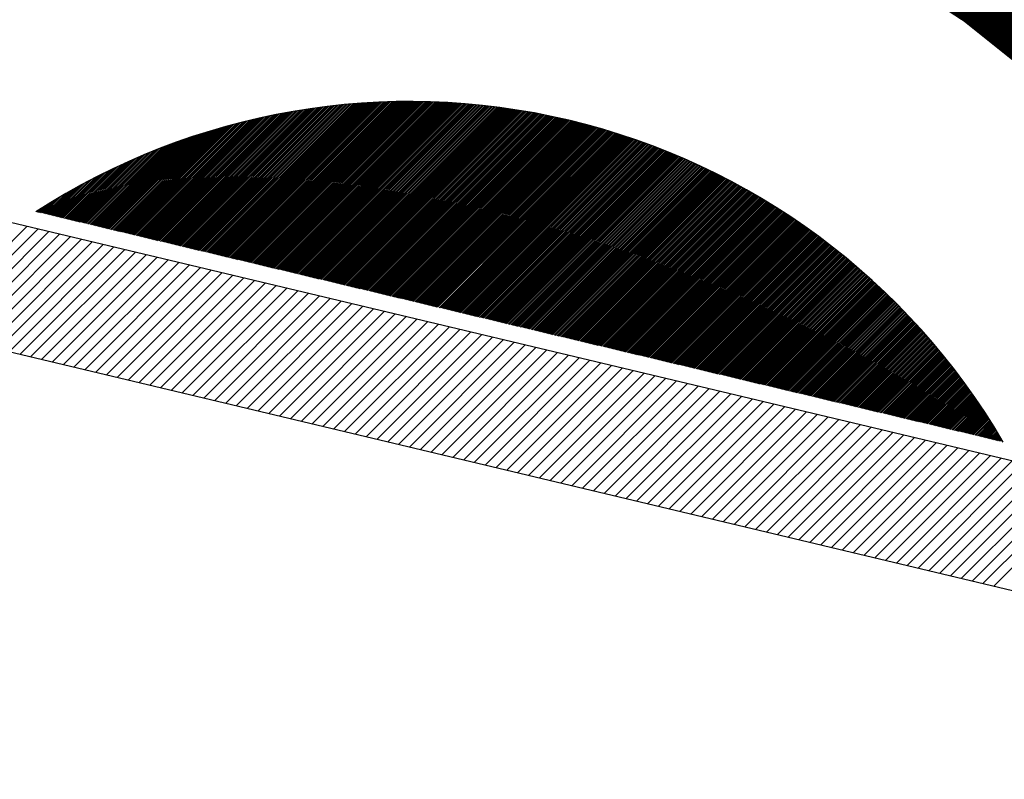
# Model space of a CAD drawing. Extents: x 15 to 1174, y 15 to 833.
# Tile 9 of 19: x 147 to 163, y 768 to 780. Entities that reach past the tile are written whole.
import ezdxf

# ---------------------------------------------------------------- set-up
doc = ezdxf.new("R2010")
doc.units = 0
doc.header["$LTSCALE"] = 5
doc.header["$MEASUREMENT"] = 0
doc.layers.get('0').update_dxf_attribs({"linetype": 'CONTINUOUS'})
doc.layers.get('DEFPOINTS').update_dxf_attribs({"linetype": 'CONTINUOUS'})
doc.layers.add('5', color=3, linetype='CONTINUOUS')
doc.dimstyles.get("Standard").update_dxf_attribs({"dimtxt": 0.18, "dimasz": 0.18, "dimexe": 0.18, "dimexo": 0.0625, "dimgap": 0.09, "dimtad": 0, "dimtih": 1, "dimtoh": 1, "dimdec": 4, "dimzin": 0, "dimdsep": 46, "dimtxsty": 'Standard', "dimcen": 0.09, "dimadec": 0, "dimazin": 0, "dimtfac": 1, "dimtdec": 4, "dimtofl": 0, "dimtmove": 0, "dimatfit": 3, "dimfxl": 0, "dimtolj": 1, "dimtzin": 0, "dimarcsym": 0})

# ---------------------------------------------------------------- blocks, each defined once
blk = doc.blocks.new('*X15')
at = {"color": 0}
for p, q in [((121.886, 738.748), (125.806, 742.669)), ((121.922, 738.74), (125.854, 742.672)), ((121.958, 738.731), (125.902, 742.676)), ((121.993, 738.723), (125.95, 742.679)), ((122.029, 738.714), (125.997, 742.683)), ((122.065, 738.706), (126.045, 742.686)), ((122.1, 738.697), (126.092, 742.689)), ((122.136, 738.689), (126.139, 742.692)), ((122.172, 738.68), (126.186, 742.695)), ((122.207, 738.672), (126.233, 742.697)), ((122.243, 738.663), (126.28, 742.7)), ((122.279, 738.655), (126.326, 742.702)), ((122.315, 738.646), (126.373, 742.705)), ((122.35, 738.638), (126.419, 742.707)), ((122.386, 738.629), (126.465, 742.709)), ((122.422, 738.621), (126.511, 742.711)), ((122.457, 738.613), (126.557, 742.713)), ((122.493, 738.604), (126.603, 742.714)), ((122.529, 738.596), (126.649, 742.716)), ((122.564, 738.587), (126.695, 742.717)), ((122.6, 738.579), (126.74, 742.719)), ((122.636, 738.57), (126.786, 742.72)), ((122.672, 738.562), (126.831, 742.721)), ((122.707, 738.553), (126.876, 742.722)), ((122.743, 738.545), (126.921, 742.723)), ((122.779, 738.536), (126.966, 742.723)), ((122.814, 738.528), (127.011, 742.724)), ((122.85, 738.519), (127.056, 742.725)), ((122.886, 738.511), (127.1, 742.725)), ((122.921, 738.502), (127.145, 742.725)), ((122.957, 738.494), (127.189, 742.725)), ((122.993, 738.485), (127.233, 742.726)), ((123.028, 738.477), (127.277, 742.726)), ((123.064, 738.468), (127.322, 742.725)), ((123.1, 738.46), (127.365, 742.725)), ((123.136, 738.451), (127.409, 742.725)), ((123.171, 738.443), (127.453, 742.724)), ((123.207, 738.434), (127.497, 742.724)), ((123.243, 738.426), (127.54, 742.723)), ((123.278, 738.417), (127.584, 742.722)), ((123.314, 738.409), (127.627, 742.722)), ((123.35, 738.4), (127.67, 742.721)), ((123.385, 738.392), (127.713, 742.72)), ((123.421, 738.383), (127.756, 742.718)), ((123.457, 738.375), (127.799, 742.717)), ((123.493, 738.366), (127.842, 742.716)), ((123.528, 738.358), (127.885, 742.714)), ((123.564, 738.349), (127.928, 742.713)), ((123.6, 738.341), (127.97, 742.711)), ((123.635, 738.332), (128.013, 742.709)), ((123.671, 738.324), (128.055, 742.707)), ((123.707, 738.315), (128.097, 742.706)), ((123.742, 738.307), (128.139, 742.704)), ((123.778, 738.298), (128.181, 742.701)), ((123.814, 738.29), (128.223, 742.699)), ((123.85, 738.281), (128.265, 742.697)), ((123.885, 738.273), (128.307, 742.694)), ((123.921, 738.264), (128.349, 742.692)), ((123.957, 738.256), (128.39, 742.689)), ((123.992, 738.247), (128.432, 742.687)), ((124.028, 738.239), (128.473, 742.684)), ((124.064, 738.23), (128.515, 742.681)), ((124.099, 738.222), (128.556, 742.678)), ((124.135, 738.213), (128.597, 742.675)), ((124.171, 738.205), (128.638, 742.672)), ((124.207, 738.196), (128.679, 742.669)), ((120.53, 739.071), (123.867, 742.409)), ((120.565, 739.063), (123.921, 742.419)), ((120.601, 739.054), (123.976, 742.429)), ((120.637, 739.046), (124.03, 742.439)), ((120.672, 739.037), (124.083, 742.448)), ((120.708, 739.029), (124.137, 742.458)), ((120.744, 739.02), (124.19, 742.467)), ((120.78, 739.012), (124.244, 742.476)), ((120.815, 739.003), (124.297, 742.485)), ((120.851, 738.995), (124.349, 742.493)), ((120.887, 738.986), (124.402, 742.502)), ((120.922, 738.978), (124.454, 742.51)), ((120.958, 738.969), (124.507, 742.518)), ((120.994, 738.961), (124.559, 742.526)), ((121.029, 738.952), (124.611, 742.534)), ((121.065, 738.944), (124.662, 742.541)), ((121.101, 738.935), (124.714, 742.548)), ((121.137, 738.927), (124.765, 742.556)), ((121.172, 738.918), (124.816, 742.562)), ((121.208, 738.91), (124.867, 742.569)), ((121.244, 738.901), (124.918, 742.576)), ((121.279, 738.893), (124.969, 742.582)), ((121.315, 738.884), (125.019, 742.589)), ((121.351, 738.876), (125.07, 742.595)), ((121.386, 738.867), (125.12, 742.601)), ((121.422, 738.859), (125.17, 742.607)), ((121.458, 738.85), (125.22, 742.612)), ((121.493, 738.842), (125.269, 742.618)), ((121.529, 738.833), (125.319, 742.623)), ((121.565, 738.825), (125.368, 742.628)), ((121.601, 738.816), (125.418, 742.633)), ((121.636, 738.808), (125.467, 742.638)), ((121.672, 738.799), (125.516, 742.643)), ((121.708, 738.791), (125.564, 742.648)), ((121.743, 738.782), (125.613, 742.652)), ((121.779, 738.774), (125.662, 742.656)), ((121.815, 738.765), (125.71, 742.661)), ((121.85, 738.757), (125.758, 742.665)), ((124.242, 738.188), (128.72, 742.666)), ((124.278, 738.179), (128.761, 742.662)), ((124.314, 738.171), (128.802, 742.659)), ((124.349, 738.162), (128.842, 742.655)), ((124.385, 738.154), (128.883, 742.652)), ((124.421, 738.145), (128.923, 742.648)), ((124.456, 738.137), (128.964, 742.644)), ((124.492, 738.128), (129.004, 742.64)), ((124.528, 738.12), (129.044, 742.636)), ((124.564, 738.111), (129.084, 742.632)), ((124.599, 738.103), (129.125, 742.628)), ((124.635, 738.094), (129.165, 742.624)), ((124.671, 738.086), (129.204, 742.62)), ((124.706, 738.077), (129.244, 742.615)), ((124.742, 738.069), (129.284, 742.611)), ((124.778, 738.06), (129.324, 742.606)), ((124.813, 738.052), (129.363, 742.602)), ((124.849, 738.043), (129.403, 742.597)), ((124.885, 738.035), (129.442, 742.592)), ((124.92, 738.026), (129.482, 742.587)), ((124.956, 738.018), (129.521, 742.582)), ((124.992, 738.009), (129.56, 742.577)), ((125.028, 738.001), (129.599, 742.572)), ((125.063, 737.992), (129.638, 742.567)), ((125.099, 737.984), (129.677, 742.562)), ((125.135, 737.975), (129.716, 742.557)), ((125.17, 737.967), (129.755, 742.551)), ((125.206, 737.958), (129.794, 742.546)), ((125.242, 737.95), (129.832, 742.54)), ((125.277, 737.941), (129.871, 742.535)), ((125.313, 737.933), (129.909, 742.529)), ((125.349, 737.924), (129.948, 742.523)), ((125.385, 737.916), (129.986, 742.518)), ((125.42, 737.907), (130.025, 742.512)), ((125.456, 737.899), (130.063, 742.506)), ((125.492, 737.89), (130.101, 742.5)), ((125.527, 737.882), (130.139, 742.494)), ((125.563, 737.873), (130.177, 742.487)), ((125.599, 737.865), (130.215, 742.481)), ((125.634, 737.856), (130.253, 742.475)), ((125.67, 737.848), (130.291, 742.468)), ((125.706, 737.839), (130.328, 742.462)), ((125.742, 737.831), (130.366, 742.455)), ((125.777, 737.822), (130.404, 742.449)), ((125.813, 737.814), (130.441, 742.442)), ((125.849, 737.805), (130.479, 742.435)), ((125.884, 737.797), (130.516, 742.429)), ((125.92, 737.788), (130.553, 742.422)), ((125.956, 737.78), (130.591, 742.415)), ((119.816, 739.241), (122.73, 742.155)), ((119.851, 739.233), (122.789, 742.171)), ((119.887, 739.224), (122.848, 742.185)), ((119.923, 739.216), (122.907, 742.2)), ((119.958, 739.207), (122.966, 742.214)), ((119.994, 739.199), (123.024, 742.228)), ((120.03, 739.19), (123.082, 742.242)), ((120.066, 739.182), (123.139, 742.255)), ((120.101, 739.173), (123.197, 742.269)), ((120.137, 739.165), (123.254, 742.282)), ((120.173, 739.156), (123.311, 742.294)), ((120.208, 739.148), (123.367, 742.307)), ((120.244, 739.139), (123.424, 742.319)), ((120.28, 739.131), (123.48, 742.331)), ((120.315, 739.122), (123.536, 742.343)), ((120.351, 739.114), (123.592, 742.354)), ((120.387, 739.105), (123.647, 742.366)), ((120.423, 739.097), (123.703, 742.377)), ((120.458, 739.088), (123.758, 742.388)), ((120.494, 739.08), (123.812, 742.398)), ((125.991, 737.771), (130.628, 742.408)), ((126.027, 737.763), (130.665, 742.401)), ((126.063, 737.754), (130.702, 742.394)), ((126.099, 737.746), (130.739, 742.386)), ((126.134, 737.737), (130.776, 742.379)), ((126.17, 737.729), (130.813, 742.372)), ((126.206, 737.72), (130.85, 742.364)), ((126.241, 737.712), (130.886, 742.357)), ((126.277, 737.703), (130.923, 742.349)), ((126.313, 737.695), (130.959, 742.342)), ((126.348, 737.686), (130.996, 742.334)), ((126.384, 737.678), (131.032, 742.326)), ((126.42, 737.669), (131.069, 742.318)), ((126.455, 737.661), (131.105, 742.311)), ((126.491, 737.652), (131.141, 742.303)), ((126.527, 737.644), (131.178, 742.295)), ((126.563, 737.635), (131.214, 742.287)), ((126.598, 737.627), (131.25, 742.279)), ((126.634, 737.618), (131.286, 742.27)), ((126.67, 737.61), (131.322, 742.262)), ((126.705, 737.601), (131.358, 742.254)), ((126.741, 737.593), (131.394, 742.245)), ((126.777, 737.584), (131.429, 742.237)), ((126.812, 737.576), (131.465, 742.229)), ((126.848, 737.567), (131.501, 742.22)), ((126.884, 737.559), (131.536, 742.211)), ((126.92, 737.55), (131.572, 742.203)), ((126.955, 737.542), (131.607, 742.194)), ((126.991, 737.533), (131.643, 742.185)), ((127.027, 737.525), (131.678, 742.176)), ((127.062, 737.516), (131.713, 742.167)), ((127.098, 737.508), (131.748, 742.158)), ((127.134, 737.499), (131.784, 742.149)), ((119.28, 739.369), (121.803, 741.891)), ((119.316, 739.36), (121.867, 741.911)), ((119.352, 739.352), (121.931, 741.931)), ((119.387, 739.343), (121.994, 741.95)), ((119.423, 739.335), (122.057, 741.969)), ((119.459, 739.326), (122.12, 741.988)), ((119.494, 739.318), (122.183, 742.006)), ((119.53, 739.309), (122.245, 742.024)), ((119.566, 739.301), (122.306, 742.041)), ((119.602, 739.292), (122.368, 742.059)), ((119.637, 739.284), (122.429, 742.076)), ((119.673, 739.275), (122.49, 742.092)), ((119.709, 739.267), (122.55, 742.108)), ((119.744, 739.258), (122.61, 742.124)), ((119.78, 739.25), (122.67, 742.14)), ((127.169, 737.491), (131.819, 742.14)), ((127.205, 737.482), (131.854, 742.131)), ((127.241, 737.474), (131.889, 742.122)), ((127.277, 737.465), (131.924, 742.113)), ((127.312, 737.457), (131.959, 742.103)), ((127.348, 737.449), (131.993, 742.094)), ((127.384, 737.44), (132.028, 742.084)), ((127.419, 737.432), (132.063, 742.075)), ((127.455, 737.423), (132.097, 742.065)), ((127.491, 737.415), (132.132, 742.056)), ((127.526, 737.406), (132.166, 742.046)), ((127.562, 737.398), (132.201, 742.036)), ((127.598, 737.389), (132.235, 742.027)), ((127.634, 737.381), (132.27, 742.017)), ((127.669, 737.372), (132.304, 742.007)), ((127.705, 737.364), (132.338, 741.997)), ((127.741, 737.355), (132.372, 741.987)), ((127.776, 737.347), (132.407, 741.977)), ((127.812, 737.338), (132.441, 741.967)), ((127.848, 737.33), (132.475, 741.956)), ((127.883, 737.321), (132.509, 741.946)), ((127.919, 737.313), (132.542, 741.936)), ((127.955, 737.304), (132.576, 741.926)), ((127.99, 737.296), (132.61, 741.915)), ((128.026, 737.287), (132.644, 741.905)), ((128.062, 737.279), (132.677, 741.894)), ((118.888, 739.462), (121.069, 741.643)), ((118.923, 739.454), (121.138, 741.668)), ((118.959, 739.445), (121.206, 741.692)), ((118.995, 739.437), (121.274, 741.716)), ((119.03, 739.428), (121.342, 741.74)), ((119.066, 739.42), (121.409, 741.762)), ((119.102, 739.411), (121.476, 741.785)), ((119.137, 739.403), (121.542, 741.807)), ((119.173, 739.394), (121.608, 741.829)), ((119.209, 739.386), (121.673, 741.85)), ((119.245, 739.377), (121.738, 741.871)), ((128.098, 737.27), (132.711, 741.884)), ((128.133, 737.262), (132.745, 741.873)), ((128.169, 737.253), (132.778, 741.862)), ((128.205, 737.245), (132.812, 741.852)), ((128.24, 737.236), (132.845, 741.841)), ((128.276, 737.228), (132.878, 741.83)), ((128.312, 737.219), (132.912, 741.819)), ((128.347, 737.211), (132.945, 741.808)), ((128.383, 737.202), (132.978, 741.797)), ((128.419, 737.194), (133.011, 741.786)), ((128.455, 737.185), (133.044, 741.775)), ((128.49, 737.177), (133.077, 741.764)), ((128.526, 737.168), (133.11, 741.752)), ((128.562, 737.16), (133.143, 741.741)), ((128.597, 737.151), (133.176, 741.73)), ((128.633, 737.143), (133.209, 741.719)), ((128.669, 737.134), (133.242, 741.707)), ((128.704, 737.126), (133.274, 741.696)), ((128.74, 737.117), (133.307, 741.684)), ((128.776, 737.109), (133.34, 741.673)), ((128.812, 737.1), (133.372, 741.661)), ((128.847, 737.092), (133.405, 741.649)), ((128.883, 737.083), (133.437, 741.637)), ((118.566, 739.539), (120.424, 741.396)), ((118.602, 739.53), (120.498, 741.426)), ((118.638, 739.522), (120.571, 741.455)), ((118.673, 739.513), (120.644, 741.484)), ((118.709, 739.505), (120.716, 741.512)), ((118.745, 739.496), (120.788, 741.539)), ((118.78, 739.488), (120.859, 741.566)), ((118.816, 739.479), (120.929, 741.592)), ((118.852, 739.471), (120.999, 741.618)), ((128.919, 737.075), (133.47, 741.626)), ((128.954, 737.066), (133.502, 741.614)), ((128.99, 737.058), (133.534, 741.602)), ((129.026, 737.049), (133.567, 741.59)), ((129.061, 737.041), (133.599, 741.578)), ((129.097, 737.032), (133.631, 741.566)), ((129.133, 737.024), (133.663, 741.554)), ((129.169, 737.015), (133.695, 741.542)), ((129.204, 737.007), (133.727, 741.53)), ((129.24, 736.998), (133.759, 741.517)), ((129.276, 736.99), (133.791, 741.505)), ((129.311, 736.981), (133.823, 741.493)), ((129.347, 736.973), (133.855, 741.48)), ((129.383, 736.964), (133.886, 741.468)), ((129.418, 736.956), (133.918, 741.455)), ((129.454, 736.947), (133.95, 741.443)), ((129.49, 736.939), (133.981, 741.43)), ((129.526, 736.93), (134.013, 741.418)), ((129.561, 736.922), (134.044, 741.405)), ((129.597, 736.913), (134.076, 741.392)), ((129.633, 736.905), (134.107, 741.379)), ((118.281, 739.607), (119.807, 741.133)), ((118.316, 739.598), (119.887, 741.168)), ((118.352, 739.59), (119.966, 741.203)), ((118.388, 739.581), (120.044, 741.237)), ((118.423, 739.573), (120.121, 741.27)), ((118.459, 739.564), (120.198, 741.303)), ((118.495, 739.556), (120.274, 741.335)), ((118.531, 739.547), (120.349, 741.366)), ((129.668, 736.896), (134.139, 741.367)), ((129.704, 736.888), (134.17, 741.354)), ((129.74, 736.879), (134.201, 741.341)), ((129.775, 736.871), (134.232, 741.328)), ((129.811, 736.862), (134.264, 741.315)), ((129.847, 736.854), (134.295, 741.302)), ((129.882, 736.845), (134.326, 741.289)), ((129.918, 736.837), (134.357, 741.275)), ((129.954, 736.828), (134.388, 741.262)), ((129.99, 736.82), (134.419, 741.249)), ((130.025, 736.811), (134.45, 741.236)), ((130.061, 736.803), (134.48, 741.222)), ((130.097, 736.794), (134.511, 741.209)), ((130.132, 736.786), (134.542, 741.195)), ((130.168, 736.777), (134.573, 741.182)), ((130.204, 736.769), (134.603, 741.168)), ((130.239, 736.76), (134.634, 741.155)), ((130.275, 736.752), (134.664, 741.141)), ((130.311, 736.743), (134.695, 741.127)), ((130.347, 736.735), (134.725, 741.114)), ((118.031, 739.666), (119.223, 740.858)), ((118.066, 739.658), (119.309, 740.9)), ((118.102, 739.649), (119.395, 740.942)), ((118.138, 739.641), (119.479, 740.982)), ((118.174, 739.632), (119.562, 741.021)), ((118.209, 739.624), (119.645, 741.059)), ((118.245, 739.615), (119.726, 741.096)), ((130.382, 736.726), (134.756, 741.1)), ((130.418, 736.718), (134.786, 741.086)), ((130.454, 736.709), (134.817, 741.072)), ((130.489, 736.701), (134.847, 741.058)), ((130.525, 736.692), (134.877, 741.044)), ((130.561, 736.684), (134.907, 741.03)), ((130.596, 736.675), (134.937, 741.016)), ((130.632, 736.667), (134.967, 741.002)), ((130.668, 736.658), (134.998, 740.988)), ((130.704, 736.65), (135.028, 740.974)), ((130.739, 736.641), (135.057, 740.96)), ((130.775, 736.633), (135.087, 740.945)), ((130.811, 736.624), (135.117, 740.931)), ((130.846, 736.616), (135.147, 740.917)), ((130.882, 736.607), (135.177, 740.902)), ((130.918, 736.599), (135.207, 740.888)), ((130.953, 736.59), (135.236, 740.873)), ((130.989, 736.582), (135.266, 740.859)), ((117.852, 739.709), (118.772, 740.628)), ((117.888, 739.7), (118.865, 740.677)), ((117.924, 739.692), (118.956, 740.724)), ((117.959, 739.683), (119.046, 740.77)), ((117.995, 739.675), (119.135, 740.815)), ((131.025, 736.573), (135.295, 740.844)), ((131.061, 736.565), (135.325, 740.829)), ((131.096, 736.556), (135.355, 740.815)), ((131.132, 736.548), (135.384, 740.8)), ((131.168, 736.539), (135.413, 740.785)), ((131.203, 736.531), (135.443, 740.77)), ((131.239, 736.522), (135.472, 740.756)), ((131.275, 736.514), (135.501, 740.741)), ((131.31, 736.505), (135.531, 740.726)), ((131.346, 736.497), (135.56, 740.711)), ((131.382, 736.488), (135.589, 740.696)), ((131.417, 736.48), (135.618, 740.681)), ((131.453, 736.471), (135.647, 740.665)), ((131.489, 736.463), (135.676, 740.65)), ((131.525, 736.454), (135.705, 740.635)), ((131.56, 736.446), (135.734, 740.62)), ((131.596, 736.437), (135.763, 740.604)), ((117.674, 739.751), (118.284, 740.362)), ((117.71, 739.743), (118.386, 740.419)), ((117.745, 739.734), (118.485, 740.474)), ((117.781, 739.726), (118.582, 740.527)), ((117.817, 739.717), (118.678, 740.578)), ((131.632, 736.429), (135.792, 740.589)), ((131.667, 736.42), (135.821, 740.574)), ((131.703, 736.412), (135.849, 740.558)), ((131.739, 736.403), (135.878, 740.543)), ((131.774, 736.395), (135.907, 740.527)), ((131.81, 736.386), (135.935, 740.512)), ((131.846, 736.378), (135.964, 740.496)), ((131.882, 736.369), (135.993, 740.48)), ((131.917, 736.361), (136.021, 740.465)), ((131.953, 736.352), (136.049, 740.449)), ((131.989, 736.344), (136.078, 740.433)), ((132.024, 736.335), (136.106, 740.417)), ((132.06, 736.327), (136.135, 740.402)), ((132.096, 736.318), (136.163, 740.386)), ((132.131, 736.31), (136.191, 740.37)), ((132.167, 736.302), (136.219, 740.354)), ((132.203, 736.293), (136.247, 740.338)), ((117.531, 739.785), (117.858, 740.112)), ((117.567, 739.776), (117.968, 740.178)), ((117.602, 739.768), (118.076, 740.242)), ((117.638, 739.76), (118.181, 740.303)), ((132.239, 736.285), (136.276, 740.322)), ((132.274, 736.276), (136.304, 740.305)), ((132.31, 736.268), (136.332, 740.289)), ((132.346, 736.259), (136.36, 740.273)), ((132.381, 736.251), (136.388, 740.257)), ((132.417, 736.242), (136.416, 740.241)), ((132.453, 736.234), (136.443, 740.224)), ((132.488, 736.225), (136.471, 740.208)), ((132.524, 736.217), (136.499, 740.191)), ((132.56, 736.208), (136.527, 740.175)), ((132.596, 736.2), (136.554, 740.158)), ((132.631, 736.191), (136.582, 740.142)), ((132.667, 736.183), (136.61, 740.125)), ((132.703, 736.174), (136.637, 740.109)), ((132.738, 736.166), (136.665, 740.092)), ((132.774, 736.157), (136.692, 740.075)), ((117.424, 739.81), (117.51, 739.897)), ((117.46, 739.802), (117.629, 739.972)), ((117.495, 739.793), (117.745, 740.043)), ((132.81, 736.149), (136.72, 740.059)), ((132.845, 736.14), (136.747, 740.042)), ((132.881, 736.132), (136.775, 740.025)), ((132.917, 736.123), (136.802, 740.008)), ((132.952, 736.115), (136.829, 739.991)), ((132.988, 736.106), (136.856, 739.974)), ((133.024, 736.098), (136.884, 739.957)), ((133.06, 736.089), (136.911, 739.94)), ((133.095, 736.081), (136.938, 739.923)), ((133.131, 736.072), (136.965, 739.906)), ((133.167, 736.064), (136.992, 739.889)), ((133.202, 736.055), (137.019, 739.872)), ((133.238, 736.047), (137.046, 739.854)), ((133.274, 736.038), (137.073, 739.837)), ((133.309, 736.03), (137.1, 739.82)), ((133.345, 736.021), (137.127, 739.802)), ((133.381, 736.013), (137.153, 739.785)), ((133.417, 736.004), (137.18, 739.768)), ((133.452, 735.996), (137.207, 739.75)), ((133.488, 735.987), (137.233, 739.733)), ((133.524, 735.979), (137.26, 739.715)), ((133.559, 735.97), (137.287, 739.697)), ((133.595, 735.962), (137.313, 739.68)), ((133.631, 735.953), (137.34, 739.662)), ((133.666, 735.945), (137.366, 739.644)), ((133.702, 735.936), (137.393, 739.627)), ((133.738, 735.928), (137.419, 739.609)), ((133.774, 735.919), (137.445, 739.591)), ((133.809, 735.911), (137.472, 739.573)), ((133.845, 735.902), (137.498, 739.555)), ((133.881, 735.894), (137.524, 739.537)), ((133.916, 735.885), (137.55, 739.519)), ((133.952, 735.877), (137.576, 739.501)), ((133.988, 735.868), (137.603, 739.483)), ((134.023, 735.86), (137.629, 739.465)), ((134.059, 735.851), (137.655, 739.447)), ((134.095, 735.843), (137.681, 739.429)), ((134.131, 735.834), (137.707, 739.41)), ((134.166, 735.826), (137.733, 739.392)), ((134.202, 735.817), (137.758, 739.374)), ((134.238, 735.809), (137.784, 739.355)), ((134.273, 735.8), (137.81, 739.337)), ((134.309, 735.792), (137.836, 739.318)), ((134.345, 735.783), (137.861, 739.3)), ((134.38, 735.775), (137.887, 739.281)), ((134.416, 735.766), (137.913, 739.263)), ((134.452, 735.758), (137.938, 739.244)), ((134.488, 735.749), (137.964, 739.226)), ((134.523, 735.741), (137.989, 739.207)), ((134.559, 735.732), (138.015, 739.188)), ((134.595, 735.724), (138.04, 739.169)), ((134.63, 735.715), (138.066, 739.151)), ((134.666, 735.707), (138.091, 739.132)), ((134.702, 735.698), (138.116, 739.113)), ((134.737, 735.69), (138.142, 739.094)), ((134.773, 735.681), (138.167, 739.075)), ((134.809, 735.673), (138.192, 739.056)), ((134.844, 735.664), (138.217, 739.037)), ((134.88, 735.656), (138.242, 739.018)), ((134.916, 735.647), (138.267, 738.999)), ((134.952, 735.639), (138.292, 738.98)), ((134.987, 735.63), (138.317, 738.96)), ((135.023, 735.622), (138.342, 738.941)), ((135.059, 735.613), (138.367, 738.922)), ((135.094, 735.605), (138.392, 738.903)), ((135.13, 735.596), (138.417, 738.883)), ((135.166, 735.588), (138.442, 738.864)), ((135.201, 735.579), (138.467, 738.845)), ((135.237, 735.571), (138.491, 738.825)), ((135.273, 735.562), (138.516, 738.806)), ((135.309, 735.554), (138.541, 738.786)), ((135.344, 735.545), (138.565, 738.766)), ((135.38, 735.537), (138.59, 738.747)), ((135.416, 735.528), (138.614, 738.727)), ((135.451, 735.52), (138.639, 738.707)), ((135.487, 735.511), (138.663, 738.688)), ((135.523, 735.503), (138.688, 738.668)), ((135.558, 735.494), (138.712, 738.648)), ((135.594, 735.486), (138.737, 738.628)), ((135.63, 735.477), (138.761, 738.608)), ((135.666, 735.469), (138.785, 738.588)), ((135.701, 735.46), (138.809, 738.569)), ((135.737, 735.452), (138.834, 738.549)), ((135.773, 735.443), (138.858, 738.528)), ((135.808, 735.435), (138.882, 738.508)), ((135.844, 735.426), (138.906, 738.488)), ((135.88, 735.418), (138.93, 738.468)), ((135.915, 735.409), (138.954, 738.448)), ((135.951, 735.401), (138.978, 738.428)), ((135.987, 735.392), (139.002, 738.407)), ((136.023, 735.384), (139.026, 738.387)), ((136.058, 735.375), (139.05, 738.367)), ((136.094, 735.367), (139.073, 738.346)), ((136.13, 735.358), (139.097, 738.326)), ((136.165, 735.35), (139.121, 738.305)), ((136.201, 735.341), (139.145, 738.285)), ((136.237, 735.333), (139.168, 738.264)), ((136.272, 735.324), (139.192, 738.244)), ((136.308, 735.316), (139.215, 738.223)), ((136.344, 735.307), (139.239, 738.203)), ((136.379, 735.299), (139.262, 738.182)), ((136.415, 735.29), (139.286, 738.161)), ((136.451, 735.282), (139.309, 738.14)), ((136.487, 735.273), (139.333, 738.12)), ((136.522, 735.265), (139.356, 738.099)), ((136.558, 735.256), (139.379, 738.078)), ((136.594, 735.248), (139.403, 738.057)), ((136.629, 735.239), (139.426, 738.036)), ((136.665, 735.231), (139.449, 738.015)), ((136.701, 735.222), (139.472, 737.994)), ((136.736, 735.214), (139.495, 737.973)), ((136.772, 735.205), (139.518, 737.952)), ((136.808, 735.197), (139.541, 737.93)), ((136.844, 735.188), (139.564, 737.909)), ((136.879, 735.18), (139.587, 737.888)), ((136.915, 735.171), (139.61, 737.867)), ((136.951, 735.163), (139.633, 737.845)), ((136.986, 735.155), (139.656, 737.824)), ((137.022, 735.146), (139.679, 737.803)), ((137.058, 735.138), (139.702, 737.781)), ((137.093, 735.129), (139.724, 737.76)), ((137.129, 735.121), (139.747, 737.738)), ((137.165, 735.112), (139.77, 737.717)), ((137.201, 735.104), (139.792, 737.695)), ((137.236, 735.095), (139.815, 737.674)), ((137.272, 735.087), (139.837, 737.652)), ((137.308, 735.078), (139.86, 737.63)), ((137.343, 735.07), (139.882, 737.609)), ((137.379, 735.061), (139.905, 737.587)), ((137.415, 735.053), (139.927, 737.565)), ((137.45, 735.044), (139.95, 737.543)), ((137.486, 735.036), (139.972, 737.521)), ((137.522, 735.027), (139.994, 737.499)), ((137.558, 735.019), (140.016, 737.477)), ((137.593, 735.01), (140.039, 737.455)), ((137.629, 735.002), (140.061, 737.433)), ((137.665, 734.993), (140.083, 737.411)), ((137.7, 734.985), (140.105, 737.389)), ((137.736, 734.976), (140.127, 737.367)), ((137.772, 734.968), (140.149, 737.345)), ((137.807, 734.959), (140.171, 737.323)), ((137.843, 734.951), (140.193, 737.3)), ((137.879, 734.942), (140.215, 737.278)), ((137.915, 734.934), (140.237, 737.256)), ((137.95, 734.925), (140.259, 737.233)), ((137.986, 734.917), (140.28, 737.211)), ((138.022, 734.908), (140.302, 737.189)), ((138.057, 734.9), (140.324, 737.166)), ((138.093, 734.891), (140.345, 737.144)), ((138.129, 734.883), (140.367, 737.121)), ((138.164, 734.874), (140.389, 737.098)), ((138.2, 734.866), (140.41, 737.076)), ((138.236, 734.857), (140.432, 737.053)), ((138.271, 734.849), (140.453, 737.03)), ((138.307, 734.84), (140.475, 737.008)), ((138.343, 734.832), (140.496, 736.985)), ((138.379, 734.823), (140.517, 736.962)), ((138.414, 734.815), (140.539, 736.939)), ((138.45, 734.806), (140.56, 736.916)), ((138.486, 734.798), (140.581, 736.893)), ((138.521, 734.789), (140.603, 736.87)), ((138.557, 734.781), (140.624, 736.847)), ((138.593, 734.772), (140.645, 736.824)), ((138.628, 734.764), (140.666, 736.801)), ((138.664, 734.755), (140.687, 736.778)), ((138.7, 734.747), (140.708, 736.755)), ((138.736, 734.738), (140.729, 736.732)), ((138.771, 734.73), (140.75, 736.708)), ((138.807, 734.721), (140.771, 736.685)), ((138.843, 734.713), (140.792, 736.662)), ((138.878, 734.704), (140.813, 736.638)), ((138.914, 734.696), (140.833, 736.615)), ((138.95, 734.687), (140.854, 736.592)), ((138.985, 734.679), (140.875, 736.568)), ((139.021, 734.67), (140.896, 736.545)), ((139.057, 734.662), (140.916, 736.521)), ((139.093, 734.653), (140.937, 736.497)), ((139.128, 734.645), (140.957, 736.474)), ((139.164, 734.636), (140.978, 736.45)), ((139.2, 734.628), (140.998, 736.426)), ((139.235, 734.619), (141.019, 736.403)), ((139.271, 734.611), (141.039, 736.379)), ((139.307, 734.602), (141.06, 736.355)), ((139.342, 734.594), (141.08, 736.331)), ((139.378, 734.585), (141.1, 736.307)), ((139.414, 734.577), (141.12, 736.283)), ((139.45, 734.568), (141.141, 736.259)), ((139.485, 734.56), (141.161, 736.235)), ((139.521, 734.551), (141.181, 736.211)), ((139.557, 734.543), (141.201, 736.187)), ((139.592, 734.534), (141.221, 736.163)), ((139.628, 734.526), (141.241, 736.139)), ((139.664, 734.517), (141.261, 736.115)), ((139.699, 734.509), (141.281, 736.091)), ((139.735, 734.5), (141.301, 736.066)), ((139.771, 734.492), (141.321, 736.042)), ((139.806, 734.483), (141.341, 736.018)), ((139.842, 734.475), (141.361, 735.993)), ((139.878, 734.466), (141.38, 735.969)), ((139.914, 734.458), (141.4, 735.944)), ((139.949, 734.449), (141.42, 735.92)), ((139.985, 734.441), (141.439, 735.895)), ((140.021, 734.432), (141.459, 735.871)), ((140.056, 734.424), (141.478, 735.846)), ((140.092, 734.415), (141.498, 735.821)), ((140.128, 734.407), (141.517, 735.797)), ((140.163, 734.398), (141.537, 735.772)), ((140.199, 734.39), (141.556, 735.747)), ((140.235, 734.381), (141.576, 735.722)), ((140.271, 734.373), (141.595, 735.697)), ((140.306, 734.364), (141.614, 735.672)), ((140.342, 734.356), (141.634, 735.647)), ((140.378, 734.347), (141.653, 735.622)), ((140.413, 734.339), (141.672, 735.597)), ((140.449, 734.33), (141.691, 735.572)), ((140.485, 734.322), (141.71, 735.547)), ((140.52, 734.313), (141.729, 735.522)), ((140.556, 734.305), (141.748, 735.497)), ((140.592, 734.296), (141.767, 735.472)), ((140.628, 734.288), (141.786, 735.447)), ((140.663, 734.279), (141.805, 735.421)), ((140.699, 734.271), (141.824, 735.396)), ((140.735, 734.262), (141.843, 735.371)), ((140.77, 734.254), (141.862, 735.345)), ((140.806, 734.245), (141.88, 735.32)), ((140.842, 734.237), (141.899, 735.294)), ((140.877, 734.228), (141.918, 735.269)), ((140.913, 734.22), (141.936, 735.243)), ((140.949, 734.211), (141.955, 735.217)), ((140.985, 734.203), (141.973, 735.192)), ((141.02, 734.194), (141.992, 735.166)), ((141.056, 734.186), (142.01, 735.14)), ((141.092, 734.177), (142.029, 735.115)), ((141.127, 734.169), (142.047, 735.089)), ((141.163, 734.16), (142.066, 735.063)), ((141.199, 734.152), (142.084, 735.037)), ((141.234, 734.143), (142.102, 735.011)), ((141.27, 734.135), (142.12, 734.985)), ((141.306, 734.126), (142.139, 734.959)), ((141.341, 734.118), (142.157, 734.933)), ((141.377, 734.109), (142.175, 734.907)), ((141.413, 734.101), (142.193, 734.881)), ((141.449, 734.092), (142.211, 734.855)), ((141.484, 734.084), (142.229, 734.829)), ((141.52, 734.075), (142.247, 734.802)), ((141.556, 734.067), (142.265, 734.776)), ((141.591, 734.058), (142.283, 734.75)), ((141.627, 734.05), (142.3, 734.723)), ((141.663, 734.041), (142.318, 734.697)), ((141.698, 734.033), (142.336, 734.671)), ((141.734, 734.024), (142.354, 734.644)), ((141.77, 734.016), (142.371, 734.617)), ((141.806, 734.007), (142.389, 734.591)), ((141.841, 733.999), (142.407, 734.564)), ((141.877, 733.991), (142.424, 734.538)), ((141.913, 733.982), (142.442, 734.511)), ((141.948, 733.974), (142.459, 734.484)), ((141.984, 733.965), (142.477, 734.457)), ((142.02, 733.957), (142.494, 734.431)), ((142.055, 733.948), (142.511, 734.404)), ((142.091, 733.94), (142.529, 734.377)), ((142.127, 733.931), (142.546, 734.35)), ((142.163, 733.923), (142.563, 734.323)), ((142.198, 733.914), (142.58, 734.296)), ((142.234, 733.906), (142.597, 734.269)), ((142.27, 733.897), (142.614, 734.242)), ((142.305, 733.889), (142.632, 734.215)), ((142.341, 733.88), (142.649, 734.188)), ((142.377, 733.872), (142.666, 734.16)), ((142.412, 733.863), (142.682, 734.133)), ((142.448, 733.855), (142.699, 734.106)), ((142.484, 733.846), (142.716, 734.078)), ((142.52, 733.838), (142.733, 734.051)), ((142.555, 733.829), (142.75, 734.024)), ((142.591, 733.821), (142.767, 733.996)), ((142.627, 733.812), (142.783, 733.969)), ((142.662, 733.804), (142.8, 733.941)), ((142.698, 733.795), (142.816, 733.914)), ((142.734, 733.787), (142.833, 733.886)), ((142.769, 733.778), (142.85, 733.858)), ((142.805, 733.77), (142.866, 733.83)), ((142.841, 733.761), (142.882, 733.803)), ((142.877, 733.753), (142.899, 733.775))]:
    blk.add_line(p, q, dxfattribs=at)
blk = doc.blocks.new('*X17')
at = {"color": 0}
for p, q in [((111.143, 732.69), (112.804, 734.351)), ((111.315, 732.65), (112.975, 734.31)), ((111.486, 732.609), (113.147, 734.269)), ((111.658, 732.568), (113.318, 734.229)), ((111.829, 732.527), (113.489, 734.188)), ((112, 732.486), (113.661, 734.147)), ((112.172, 732.446), (113.832, 734.106)), ((112.343, 732.405), (114.004, 734.065)), ((112.514, 732.364), (114.175, 734.025)), ((112.686, 732.323), (114.346, 733.984)), ((112.857, 732.282), (114.518, 733.943)), ((113.028, 732.242), (114.689, 733.902)), ((113.2, 732.201), (114.86, 733.862)), ((113.371, 732.16), (115.032, 733.821)), ((113.542, 732.119), (115.203, 733.78)), ((113.714, 732.079), (115.374, 733.739)), ((113.885, 732.038), (115.546, 733.698)), ((114.056, 731.997), (115.717, 733.658)), ((114.228, 731.956), (115.888, 733.617)), ((114.399, 731.915), (116.06, 733.576)), ((114.57, 731.875), (116.231, 733.535)), ((114.742, 731.834), (116.402, 733.495)), ((114.913, 731.793), (116.574, 733.454)), ((115.084, 731.752), (116.745, 733.413)), ((115.256, 731.712), (116.916, 733.372)), ((115.427, 731.671), (117.088, 733.331)), ((115.599, 731.63), (117.259, 733.291)), ((115.77, 731.589), (117.431, 733.25)), ((115.941, 731.548), (117.602, 733.209)), ((116.113, 731.508), (117.773, 733.168)), ((116.284, 731.467), (117.945, 733.127)), ((116.455, 731.426), (118.116, 733.087)), ((116.627, 731.385), (118.287, 733.046)), ((116.798, 731.344), (118.459, 733.005)), ((116.969, 731.304), (118.63, 732.964)), ((117.141, 731.263), (118.801, 732.924)), ((117.312, 731.222), (118.973, 732.883)), ((117.483, 731.181), (119.144, 732.842)), ((117.655, 731.141), (119.315, 732.801)), ((117.826, 731.1), (119.487, 732.76)), ((117.997, 731.059), (119.658, 732.72)), ((118.169, 731.018), (119.829, 732.679)), ((118.34, 730.977), (120.001, 732.638)), ((118.511, 730.937), (120.172, 732.597)), ((118.683, 730.896), (120.343, 732.557)), ((118.854, 730.855), (120.515, 732.516)), ((119.026, 730.814), (120.686, 732.475)), ((119.197, 730.774), (120.858, 732.434)), ((119.368, 730.733), (121.029, 732.393)), ((119.54, 730.692), (121.2, 732.353)), ((119.711, 730.651), (121.372, 732.312)), ((119.882, 730.61), (121.543, 732.271)), ((120.054, 730.57), (121.714, 732.23)), ((120.225, 730.529), (121.886, 732.189)), ((120.396, 730.488), (122.057, 732.149)), ((120.568, 730.447), (122.228, 732.108)), ((120.739, 730.407), (122.4, 732.067)), ((120.91, 730.366), (122.571, 732.026)), ((121.082, 730.325), (122.742, 731.986)), ((121.253, 730.284), (122.914, 731.945)), ((121.424, 730.243), (123.085, 731.904)), ((121.596, 730.203), (123.256, 731.863)), ((121.767, 730.162), (123.428, 731.822)), ((121.938, 730.121), (123.599, 731.782)), ((122.11, 730.08), (123.77, 731.741)), ((122.281, 730.039), (123.942, 731.7)), ((122.453, 729.999), (124.113, 731.659)), ((122.624, 729.958), (124.285, 731.619)), ((122.795, 729.917), (124.456, 731.578)), ((122.967, 729.876), (124.627, 731.537)), ((123.138, 729.836), (124.799, 731.496)), ((123.309, 729.795), (124.97, 731.455)), ((123.481, 729.754), (125.141, 731.415)), ((123.652, 729.713), (125.313, 731.374)), ((123.823, 729.672), (125.484, 731.333)), ((123.995, 729.632), (125.655, 731.292)), ((124.166, 729.591), (125.827, 731.251)), ((124.337, 729.55), (125.998, 731.211)), ((124.509, 729.509), (126.169, 731.17)), ((124.68, 729.469), (126.341, 731.129)), ((124.851, 729.428), (126.512, 731.088)), ((125.023, 729.387), (126.683, 731.048)), ((125.194, 729.346), (126.855, 731.007)), ((125.365, 729.305), (127.026, 730.966)), ((125.537, 729.265), (127.197, 730.925)), ((125.708, 729.224), (127.369, 730.884)), ((125.88, 729.183), (127.54, 730.844)), ((126.051, 729.142), (127.712, 730.803)), ((126.222, 729.101), (127.883, 730.762)), ((126.394, 729.061), (128.054, 730.721)), ((126.565, 729.02), (128.226, 730.681)), ((126.736, 728.979), (128.397, 730.64)), ((126.908, 728.938), (128.568, 730.599)), ((127.079, 728.898), (128.74, 730.558)), ((127.25, 728.857), (128.911, 730.517)), ((127.422, 728.816), (129.082, 730.477)), ((127.593, 728.775), (129.254, 730.436)), ((127.764, 728.734), (129.425, 730.395)), ((127.936, 728.694), (129.596, 730.354)), ((128.107, 728.653), (129.768, 730.313))]:
    blk.add_line(p, q, dxfattribs=at)
blk = doc.blocks.new('*D27')
at = {"layer": '5', "color": 0, "lineweight": -2}
for p, q in [((128.053, 436.417), (128.053, 790.425)), ((339.636, 432.98), (339.636, 790.425)), ((336.636, 789.425), (131.053, 789.425))]:
    blk.add_line(p, q, dxfattribs=at)
at = {"layer": '5', "color": 0}
for points in [[(131.053, 789.925), (131.053, 788.925), (128.053, 789.425)], [(336.636, 789.925), (336.636, 788.925), (339.636, 789.425)]]:
    blk.add_solid(points, dxfattribs=at)
at = {"layer": 'DEFPOINTS', "color": 0}
for p in [(128.053, 789.425), (128.053, 435.417), (339.636, 431.98)]:
    blk.add_point(p, dxfattribs=at)
at = {"layer": '5', "color": 0, "insert": (233.845, 790.515), "char_height": 2, "attachment_point": 5}
blk.add_mtext('\\A1;211.5831', dxfattribs=at)

msp = doc.modelspace()

# ---------------------------------------------------------------- linework, layer by layer
at = {"layer": '5', "const_width": 2.5}
msp.add_lwpolyline([(169.39157, 770.20856, 0.66520641), (140.23146, 777.14886, 1)], format="xyb", dxfattribs=at)
at = {"layer": '5'}
for points in [[(124.62051, 781.89229, 0.53140667), (124.62051, 753.24578), (184.80065, 767.56904)], [(125.04353, 779.73575, 0.49598375), (125.04353, 755.40233), (176.16279, 767.56904)]]:
    msp.add_lwpolyline(points, format="xyb", close=True, dxfattribs=at)
msp.add_arc((153.35737, 767.56904), 10.89844, 30.362234, 122.862408, dxfattribs=at)

# ---------------------------------------------------------------- block references
msp.add_blockref('*X17', (34.50294, 42.14182), dxfattribs=at)
at = {"layer": '5', "xscale": 0.6, "yscale": 0.6, "zscale": 0.6}
msp.add_blockref('*X15', (77.01043, 332.83214), dxfattribs=at)

# ---------------------------------------------------------------- dimensions: what is measured, and where the dimension line sits
at = {"layer": '5'}
dim = msp.add_linear_dim(base=(128.05318, 789.42497), p1=(339.63628, 431.97973), p2=(128.05318, 435.4167), dimstyle='Standard', override={"dimtxt": 2, "dimasz": 3, "dimexe": 1, "dimexo": 1, "dimtad": 1, "dimtih": 0, "dimtoh": 0, "dimtofl": 1}, dxfattribs=at)
dim.commit()
dim.dimension.update_dxf_attribs({"geometry": '*D27', "text_midpoint": (233.84473, 790.51497)})

doc.saveas('drawing.dxf')
